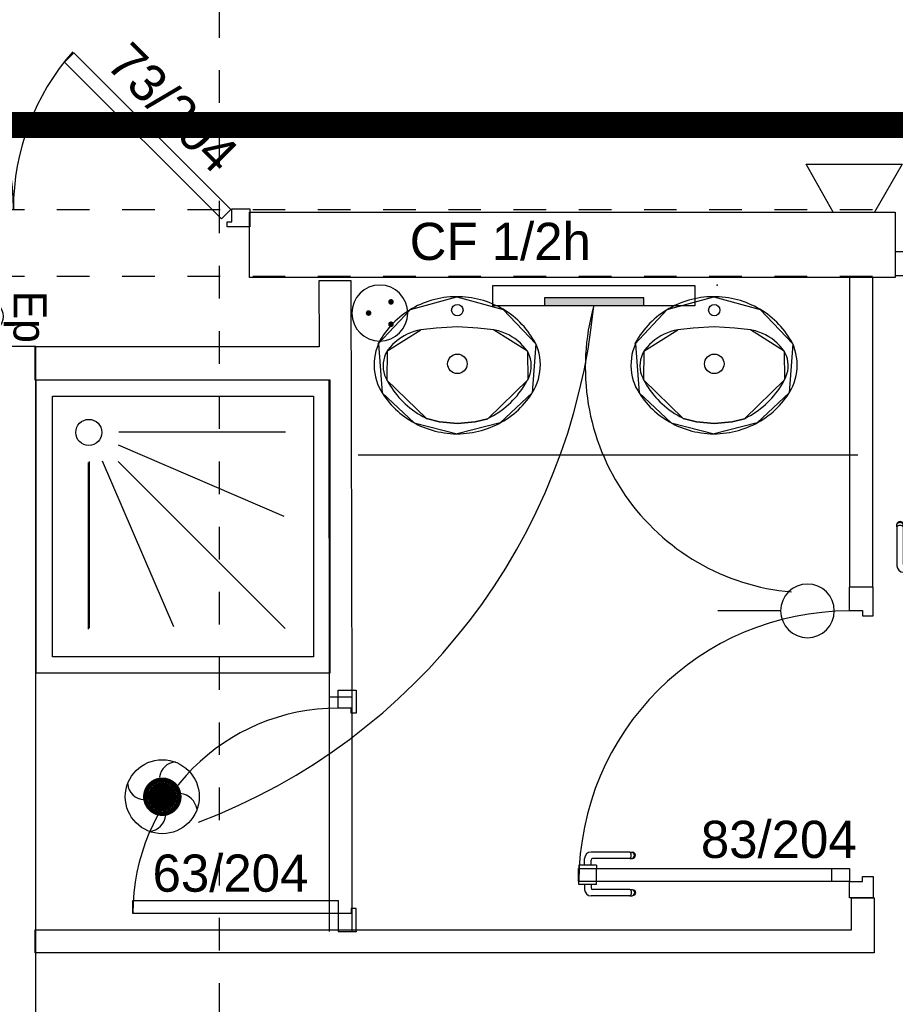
# Model space of a CAD drawing. Header units: millimetres. Extents: x -11.8 to 86.8, y 45.9 to 95.9.
# Tile 94 of 108: x 39.5 to 42.2, y 79.8 to 82.8. Entities that reach past the tile are written whole.
import ezdxf

# ---------------------------------------------------------------- set-up
doc = ezdxf.new("R2010")
doc.units = ezdxf.units.MM
doc.header["$MEASUREMENT"] = 0
for name, pattern in [('PC_DASH_1', [0.055556, 0.027778, -0.027778]), ('PC_DASH_2', [0.125, 0.055556, -0.069444]), ('PC_DASH_4', [0.125, 0.055556, -0.069444]), ('PC_DASH_5', [0.069444, 0.027778, -0.041667])]:
    doc.linetypes.add(name, pattern=pattern)
for name, color, linetype in [('Cfa', 1, 'Continuous'), ('CFO', 6, 'Continuous'), ('Structure etage', 7, 'Continuous')]:
    doc.layers.add(name, color=color, linetype=linetype)
doc.styles.get("Standard").update_dxf_attribs({"font": 'BKANT.TTF'})

# ---------------------------------------------------------------- blocks, each defined once
blk = doc.blocks.new('PCEN')
at = {"const_width": 0.025}
for points in [[(-0.101, 0.3585, 1), (-0.076, 0.3585, 1)], [(0.099, 0.3585, 1), (0.124, 0.3585, 1)], [(-0.001, 0.1585, 1), (0.024, 0.1585, 1)]]:
    blk.add_lwpolyline(points, format="xyb", close=True, dxfattribs=at)
blk.add_circle((0.0115, 0.2585), 0.25)
blk = doc.blocks.new('PLATAB')
for p, q in [((-0.8281, -0.277), (-0.8281, 0.0332)), ((-0.8281, 0.0332), (0.7208, 0.0332)), ((-0.4374, 0.0304), (-0.4374, -0.0882)), ((0.3244, -0.0882), (0.3244, 0.0304)), ((0.7208, 0.0332), (0.7208, -0.277)), ((-0.4374, -0.0882), (0.3244, -0.0882)), ((0.7208, -0.277), (-0.8281, -0.277))]:
    blk.add_line(p, q)
blk.add_solid([(-0.4411, 0.0304), (0.3208, 0.0304), (-0.4411, -0.0882), (0.3208, -0.0882)])
blk = doc.blocks.new('SA')
blk.add_line((0.1176, 0.2603), (0.3651, 0.5078))
blk.add_circle((0.0116, 0.1542), 0.15)
blk = doc.blocks.new('AP0')
for points, const_width in [([(0.175, -0.06, -1), (-0.148, 0.06, -1)], 0.0492), ([(-0.06, 0, 1), (0.087, 0, 1)], 0.147)]:
    blk.add_lwpolyline(points, format="xyb", close=True, dxfattribs=dict(const_width=const_width))
blk.add_circle((0.014, 0), 0.378)
for centre, radius, start, end in [((0.153, 0.184), 0.169, 92.8345, 178.447), ((-0.154, 0.151), 0.188, 186.2032, 263.9565), ((0.189, -0.152), 0.183, 5.8298, 82.3782), ((-0.155, -0.154), 0.206, 281.5712, 350.6383)]:
    blk.add_arc(centre, radius, start, end)
blk = doc.blocks.new('INDIC')
for p, q in [((-0.3, 0.15), (0.3, 0.15)), ((-0.1315, -0.15), (-0.3, 0.15)), ((0.3, 0.15), (0.1272, -0.15)), ((-0.1315, -0.15), (0.1272, -0.15))]:
    blk.add_line(p, q)
blk = doc.blocks.new('PD_15730')
at = {"layer": 'Structure etage', "color": 0}
for p, q in [((42.0193, -15.4608), (42.0182, -15.4641)), ((42.0216, -15.4581), (42.0193, -15.4608)), ((42.0216, -15.4609), (42.0193, -15.4633)), ((42.0246, -15.4564), (42.0216, -15.4581)), ((42.0246, -15.4594), (42.0216, -15.4609)), ((42.028, -15.4558), (42.0246, -15.4564)), ((42.028, -15.4588), (42.0246, -15.4594)), ((42.0314, -15.4564), (42.028, -15.4558)), ((42.0314, -15.4594), (42.028, -15.4588)), ((42.0345, -15.4581), (42.0314, -15.4564)), ((42.0345, -15.4609), (42.0314, -15.4594)), ((42.0367, -15.4608), (42.0345, -15.4581)), ((42.0367, -15.4633), (42.0345, -15.4609)), ((42.0379, -15.4641), (42.0367, -15.4608)), ((42.0182, -15.4663), (42.0182, -15.4641)), ((42.0182, -15.4724), (42.0182, -15.4663)), ((42.0182, -15.4724), (42.0182, -15.5914)), ((42.0216, -15.4693), (42.0193, -15.4707)), ((42.0246, -15.4684), (42.0216, -15.4693)), ((42.028, -15.4681), (42.0246, -15.4684)), ((42.0314, -15.4684), (42.028, -15.4681)), ((42.0345, -15.4693), (42.0314, -15.4684)), ((42.0367, -15.4707), (42.0345, -15.4693)), ((42.0379, -15.4663), (42.0379, -15.4641)), ((42.0379, -15.4724), (42.0379, -15.4663)), ((42.0379, -15.4724), (42.0379, -15.5867)), ((42.0534, -15.5745), (42.0534, -15.5762)), ((42.0534, -15.5745), (42.0535, -15.5745)), ((42.0534, -15.5762), (42.0534, -15.5809)), ((42.0534, -15.5809), (42.0534, -15.588)), ((42.0535, -15.5745), (42.0633, -15.5745)), ((42.0633, -15.5745), (42.0634, -15.5745)), ((42.0534, -15.6114), (42.0382, -15.6114)), ((42.0534, -15.5917), (42.0429, -15.5917)), ((42.0534, -15.588), (42.0534, -15.5969)), ((42.0534, -15.5969), (42.0534, -15.6063)), ((42.0534, -15.6063), (42.0534, -15.6151)), ((42.0534, -15.6151), (42.0534, -15.6223)), ((42.0534, -15.6223), (42.0534, -15.627)), ((42.0534, -15.627), (42.0534, -15.6286)), ((42.0534, -15.6286), (42.0535, -15.6286)), ((42.0535, -15.6286), (42.0633, -15.6286)), ((42.0633, -15.6286), (42.0634, -15.6286))]:
    blk.add_line(p, q, dxfattribs=at)
for centre, radius in [((42.0382, -15.5914), 0.02), ((42.0429, -15.5867), 0.00501)]:
    blk.add_arc(centre, radius, 180, 270, dxfattribs=at)
blk = doc.blocks.new('PD_15731')
at = {"layer": 'Structure etage', "color": 0}
for p, q in [((42.1331, -15.4641), (42.1343, -15.4608)), ((42.1343, -15.4608), (42.1365, -15.4581)), ((42.1343, -15.4633), (42.1365, -15.4609)), ((42.1365, -15.4581), (42.1395, -15.4564)), ((42.1365, -15.4609), (42.1395, -15.4594)), ((42.1395, -15.4564), (42.1429, -15.4558)), ((42.1395, -15.4594), (42.1429, -15.4588)), ((42.1429, -15.4558), (42.1464, -15.4564)), ((42.1429, -15.4588), (42.1464, -15.4594)), ((42.1464, -15.4564), (42.1494, -15.4581)), ((42.1464, -15.4594), (42.1494, -15.4609)), ((42.1494, -15.4581), (42.1516, -15.4608)), ((42.1494, -15.4609), (42.1516, -15.4633)), ((42.1516, -15.4608), (42.1528, -15.4641)), ((42.1331, -15.4663), (42.1331, -15.4641)), ((42.1331, -15.4724), (42.1331, -15.4663)), ((42.1331, -15.4724), (42.1331, -15.5867)), ((42.1343, -15.4707), (42.1365, -15.4693)), ((42.1365, -15.4693), (42.1395, -15.4684)), ((42.1395, -15.4684), (42.1429, -15.4681)), ((42.1429, -15.4681), (42.1464, -15.4684)), ((42.1464, -15.4684), (42.1494, -15.4693)), ((42.1494, -15.4693), (42.1516, -15.4707)), ((42.1528, -15.4663), (42.1528, -15.4641)), ((42.1528, -15.4724), (42.1528, -15.4663)), ((42.1528, -15.4724), (42.1528, -15.5914)), ((42.1026, -15.5745), (42.1025, -15.5745)), ((42.1124, -15.5745), (42.1026, -15.5745)), ((42.1125, -15.5745), (42.1124, -15.5745)), ((42.1125, -15.5745), (42.1125, -15.5762)), ((42.1125, -15.5762), (42.1125, -15.5809)), ((42.1125, -15.5809), (42.1125, -15.588)), ((42.1125, -15.588), (42.1125, -15.5969)), ((42.1125, -15.5917), (42.1281, -15.5917)), ((42.1125, -15.5969), (42.1125, -15.6063)), ((42.1125, -15.6063), (42.1125, -15.6151)), ((42.1125, -15.6114), (42.1328, -15.6114)), ((42.1026, -15.6286), (42.1025, -15.6286)), ((42.1124, -15.6286), (42.1026, -15.6286)), ((42.1125, -15.6286), (42.1124, -15.6286)), ((42.1125, -15.6151), (42.1125, -15.6223)), ((42.1125, -15.6223), (42.1125, -15.627)), ((42.1125, -15.627), (42.1125, -15.6286))]:
    blk.add_line(p, q, dxfattribs=at)
for centre, radius in [((42.1281, -15.5867), 0.00501), ((42.1328, -15.5914), 0.02)]:
    blk.add_arc(centre, radius, 270, 0, dxfattribs=at)
blk = doc.blocks.new('PD_15729')
at = {"layer": 'Structure etage'}
for name in ['PD_15730', 'PD_15731']:
    blk.add_blockref(name, (0, 0), dxfattribs=at)
blk = doc.blocks.new('PD_15728')
at = {"layer": 'Structure etage', "color": 0}
for points in [[(42.0634, -14.6613), (42.0793, -14.6613), (42.0793, -14.6292), (42.0133, -14.6292), (42.0133, -14.7013), (42.0634, -14.7013), (42.0634, -14.6613)], [(43.0432, -14.6292), (42.9788, -14.6292), (42.9788, -14.6613), (42.9947, -14.6613), (42.9947, -14.7013), (43.0432, -14.7013), (43.0432, -14.6292)], [(42.0634, -15.6326), (42.1035, -15.6326), (42.1035, -14.7013), (42.0634, -14.7013), (42.0634, -15.6326)]]:
    blk.add_lwpolyline(points, dxfattribs=at)
blk.add_arc((42.0634, -14.7013), 0.9313, 270, 0, dxfattribs=at)
at = {"layer": 'Structure etage'}
blk.add_blockref('PD_15729', (0, 0), dxfattribs=at)
blk = doc.blocks.new('PD_15734')
at = {"layer": 'Structure etage', "color": 0, "linetype": 'PC_DASH_1'}
for p, q in [((42.9367, -14.7018), (42.9367, -14.7017)), ((42.9367, -14.7116), (42.9367, -14.7018)), ((42.9908, -14.7018), (42.9908, -14.7017)), ((42.9908, -14.7116), (42.9908, -14.7018)), ((42.8186, -14.7337), (42.818, -14.7371)), ((42.818, -14.7371), (42.8186, -14.7405)), ((42.8204, -14.7307), (42.8186, -14.7337)), ((42.823, -14.7284), (42.8204, -14.7307)), ((42.8216, -14.7337), (42.8211, -14.7371)), ((42.8211, -14.7371), (42.8216, -14.7405)), ((42.8232, -14.7307), (42.8216, -14.7337)), ((42.8263, -14.7272), (42.823, -14.7284)), ((42.8256, -14.7284), (42.8232, -14.7307)), ((42.8285, -14.7272), (42.8263, -14.7272)), ((42.8346, -14.7272), (42.8285, -14.7272)), ((42.8307, -14.7337), (42.8304, -14.7371)), ((42.8304, -14.7371), (42.8307, -14.7405)), ((42.8316, -14.7307), (42.8307, -14.7337)), ((42.8329, -14.7284), (42.8316, -14.7307)), ((42.8346, -14.7272), (42.9489, -14.7272)), ((42.9367, -14.7117), (42.9367, -14.7116)), ((42.9367, -14.7117), (42.9384, -14.7117)), ((42.9384, -14.7117), (42.9431, -14.7117)), ((42.9431, -14.7117), (42.9503, -14.7117)), ((42.9503, -14.7117), (42.9591, -14.7117)), ((42.9539, -14.7117), (42.9539, -14.7222)), ((42.9591, -14.7117), (42.9685, -14.7117)), ((42.9685, -14.7117), (42.9773, -14.7117)), ((42.9736, -14.7117), (42.9736, -14.7269)), ((42.9773, -14.7117), (42.9845, -14.7117)), ((42.9845, -14.7117), (42.9892, -14.7117)), ((42.9892, -14.7117), (42.9908, -14.7117)), ((42.9908, -14.7117), (42.9908, -14.7116)), ((42.8186, -14.7405), (42.8204, -14.7435)), ((42.8204, -14.7435), (42.823, -14.7458)), ((42.8216, -14.7405), (42.8232, -14.7435)), ((42.823, -14.7458), (42.8263, -14.747)), ((42.8232, -14.7435), (42.8256, -14.7458)), ((42.8285, -14.747), (42.8263, -14.747)), ((42.8346, -14.747), (42.8285, -14.747)), ((42.8307, -14.7405), (42.8316, -14.7435)), ((42.8316, -14.7435), (42.8329, -14.7458)), ((42.8346, -14.747), (42.9536, -14.747))]:
    blk.add_line(p, q, dxfattribs=at)
for centre, radius in [((42.9489, -14.7222), 0.00501), ((42.9536, -14.7269), 0.02)]:
    blk.add_arc(centre, radius, 270, 0, dxfattribs=at)
blk = doc.blocks.new('PD_15735')
at = {"layer": 'Structure etage', "color": 0, "linetype": 'PC_DASH_1'}
for p, q in [((42.8186, -14.6187), (42.8204, -14.6157)), ((42.8204, -14.6157), (42.823, -14.6135)), ((42.8216, -14.6187), (42.8232, -14.6157)), ((42.823, -14.6135), (42.8263, -14.6123)), ((42.8232, -14.6157), (42.8256, -14.6135)), ((42.8285, -14.6123), (42.8263, -14.6123)), ((42.8346, -14.6123), (42.8285, -14.6123)), ((42.8307, -14.6187), (42.8316, -14.6157)), ((42.8316, -14.6157), (42.8329, -14.6135)), ((42.8346, -14.6123), (42.9536, -14.6123)), ((42.818, -14.6222), (42.8186, -14.6187)), ((42.8186, -14.6256), (42.818, -14.6222)), ((42.8204, -14.6286), (42.8186, -14.6256)), ((42.823, -14.6308), (42.8204, -14.6286)), ((42.8211, -14.6222), (42.8216, -14.6187)), ((42.8216, -14.6256), (42.8211, -14.6222)), ((42.8232, -14.6286), (42.8216, -14.6256)), ((42.8263, -14.632), (42.823, -14.6308)), ((42.8256, -14.6308), (42.8232, -14.6286)), ((42.8285, -14.632), (42.8263, -14.632)), ((42.8346, -14.632), (42.8285, -14.632)), ((42.8304, -14.6222), (42.8307, -14.6187)), ((42.8307, -14.6256), (42.8304, -14.6222)), ((42.8316, -14.6286), (42.8307, -14.6256)), ((42.8329, -14.6308), (42.8316, -14.6286)), ((42.8346, -14.632), (42.9489, -14.632)), ((42.9539, -14.6526), (42.9539, -14.637)), ((42.9736, -14.6526), (42.9736, -14.6323)), ((42.9367, -14.6526), (42.9384, -14.6526)), ((42.9367, -14.6526), (42.9367, -14.6527)), ((42.9367, -14.6527), (42.9367, -14.6626)), ((42.9367, -14.6626), (42.9367, -14.6627)), ((42.9384, -14.6526), (42.9431, -14.6526)), ((42.9431, -14.6526), (42.9503, -14.6526)), ((42.9503, -14.6526), (42.9591, -14.6526)), ((42.9591, -14.6526), (42.9685, -14.6526)), ((42.9685, -14.6526), (42.9773, -14.6526)), ((42.9773, -14.6526), (42.9845, -14.6526)), ((42.9845, -14.6526), (42.9892, -14.6526)), ((42.9892, -14.6526), (42.9908, -14.6526)), ((42.9908, -14.6526), (42.9908, -14.6527)), ((42.9908, -14.6527), (42.9908, -14.6626)), ((42.9908, -14.6626), (42.9908, -14.6627))]:
    blk.add_line(p, q, dxfattribs=at)
for centre, radius in [((42.9536, -14.6323), 0.02), ((42.9489, -14.637), 0.00501)]:
    blk.add_arc(centre, radius, 0, 90, dxfattribs=at)
blk = doc.blocks.new('PD_15733')
at = {"layer": 'Structure etage'}
for name in ['PD_15735', 'PD_15734']:
    blk.add_blockref(name, (0, 0), dxfattribs=at)
blk = doc.blocks.new('PD_15732')
at = {"layer": 'Structure etage', "color": 0, "linetype": 'PC_DASH_1'}
blk.add_lwpolyline([(42.9948, -14.7017), (42.9948, -14.6616), (42.0635, -14.6616), (42.0635, -14.7017), (42.9948, -14.7017)], dxfattribs=at)
at = {"layer": 'Structure etage'}
blk.add_blockref('PD_15733', (0, 0), dxfattribs=at)
blk = doc.blocks.new('PD_15727')
at = {"layer": 'Structure etage'}
for name in ['PD_15732', 'PD_15728']:
    blk.add_blockref(name, (0, 0), dxfattribs=at)
blk = doc.blocks.new('PD_15777')
at = {"layer": 'Structure etage', "color": 0}
for points in [[(39.1236, -14.0184), (39.1519, -14.0467), (38.6711, -14.5275), (38.6428, -14.4992), (39.1236, -14.0184)], [(38.5842, -14.4971), (38.5842, -14.5521), (38.6542, -14.5521), (38.6542, -14.5371), (38.6392, -14.5371), (38.6392, -14.4971), (38.5842, -14.4971)]]:
    blk.add_lwpolyline(points, dxfattribs=at)
blk.add_arc((38.5792, -14.4971), 0.73, 0, 41.3481, dxfattribs=at)
blk = doc.blocks.new('PD_15778')
at = {"layer": 'Structure etage', "color": 0}
for points in [[(39.4947, -14.0184), (39.4664, -14.0467), (39.9472, -14.5275), (39.9755, -14.4992), (39.4947, -14.0184)], [(40.0342, -14.4971), (40.0342, -14.5521), (39.9642, -14.5521), (39.9642, -14.5371), (39.9792, -14.5371), (39.9792, -14.4971), (40.0342, -14.4971)]]:
    blk.add_lwpolyline(points, dxfattribs=at)
blk.add_arc((40.0392, -14.4971), 0.73, 138.6519, 180, dxfattribs=at)
blk = doc.blocks.new('PD_15776')
at = {"layer": 'Structure etage'}
for name in ['PD_15777', 'PD_15778']:
    blk.add_blockref(name, (0, 0), dxfattribs=at)
blk = doc.blocks.new('PD_16035')
at = {"layer": 'Structure etage', "color": 0}
for points in [[(40.67, -15.1868), (40.6795, -15.1866), (40.6889, -15.1861), (40.6983, -15.1853), (40.7076, -15.1842), (40.7169, -15.1827), (40.7262, -15.1809), (40.7354, -15.1789), (40.7445, -15.1765), (40.7535, -15.1738), (40.7624, -15.1708), (40.7712, -15.1675), (40.7798, -15.1639), (40.7884, -15.1601), (40.7968, -15.1559), (40.805, -15.1515), (40.8131, -15.1467), (40.821, -15.1418), (40.8287, -15.1365), (40.8362, -15.131), (40.8435, -15.1252), (40.8506, -15.1192), (40.8575, -15.113), (40.8641, -15.1065), (40.8705, -15.0998), (40.8767, -15.0929), (40.8826, -15.0858), (40.8883, -15.0785), (40.8937, -15.0711), (40.8988, -15.0634), (40.9001, -15.0613), (40.9059, -15.0514), (40.911, -15.0411), (40.9153, -15.0304), (40.9189, -15.0195), (40.9216, -15.0084), (40.9236, -14.9971), (40.9247, -14.9858), (40.925, -14.9743), (40.9245, -14.9629), (40.9232, -14.9516), (40.921, -14.9403), (40.918, -14.9293), (40.9143, -14.9184), (40.9113, -14.9111), (40.9069, -14.903), (40.9023, -14.8951), (40.8973, -14.8873), (40.8921, -14.8797), (40.8866, -14.8722), (40.8809, -14.865), (40.8749, -14.858), (40.8686, -14.8511), (40.8621, -14.8445), (40.8554, -14.8381), (40.8484, -14.8319), (40.8412, -14.826), (40.8339, -14.8203), (40.8263, -14.8149), (40.8185, -14.8097), (40.8105, -14.8048), (40.8024, -14.8002), (40.7941, -14.7958), (40.7857, -14.7918), (40.7771, -14.788), (40.7683, -14.7845), (40.7595, -14.7813), (40.7506, -14.7784), (40.7415, -14.7758), (40.7324, -14.7735), (40.7232, -14.7715), (40.7139, -14.7699), (40.7045, -14.7685), (40.6952, -14.7675), (40.6858, -14.7668), (40.6763, -14.7664), (40.6669, -14.7663), (40.6575, -14.7666), (40.648, -14.7671), (40.6386, -14.768), (40.6293, -14.7692), (40.62, -14.7707), (40.6107, -14.7725), (40.6016, -14.7747), (40.5925, -14.7771), (40.5835, -14.7798), (40.5746, -14.7829), (40.5658, -14.7862), (40.5571, -14.7899), (40.5486, -14.7938), (40.5402, -14.798), (40.532, -14.8025), (40.524, -14.8073), (40.5161, -14.8124), (40.5084, -14.8177), (40.501, -14.8232), (40.4937, -14.829), (40.4866, -14.8351), (40.4798, -14.8414), (40.4732, -14.8479), (40.4668, -14.8546), (40.4607, -14.8616), (40.4548, -14.8687), (40.4492, -14.8761), (40.4438, -14.8836), (40.4388, -14.8913), (40.434, -14.8991), (40.4295, -14.9072), (40.4269, -14.912), (40.4288, -14.9111), (40.4245, -14.9218), (40.421, -14.9327), (40.4183, -14.9438), (40.4164, -14.9551), (40.4153, -14.9665), (40.415, -14.9779), (40.4156, -14.9893), (40.417, -15.0007), (40.4192, -15.0119), (40.4222, -15.0229), (40.426, -15.0338), (40.4306, -15.0443), (40.4359, -15.0545), (40.4399, -15.0613), (40.445, -15.069), (40.4503, -15.0766), (40.4559, -15.0839), (40.4617, -15.0911), (40.4678, -15.098), (40.4742, -15.1048), (40.4808, -15.1113), (40.4876, -15.1176), (40.4946, -15.1237), (40.5019, -15.1295), (40.5094, -15.1351), (40.517, -15.1404), (40.5249, -15.1454), (40.5329, -15.1502), (40.5411, -15.1547), (40.5494, -15.159), (40.5579, -15.1629), (40.5666, -15.1666), (40.5753, -15.17), (40.5842, -15.173), (40.5932, -15.1758), (40.6023, -15.1783), (40.6114, -15.1804), (40.6207, -15.1823), (40.63, -15.1838), (40.6393, -15.185), (40.6487, -15.1859), (40.6581, -15.1865), (40.6675, -15.1868), (40.67, -15.1868)], [(40.4268, -14.9121), (40.5263, -14.806), (40.6688, -14.7665), (40.8114, -14.8055), (40.9114, -14.9112)], [(40.4287, -14.9112), (40.4398, -15.0613)], [(40.9114, -14.9112), (40.9002, -15.0613)], [(40.4398, -15.0612), (40.538, -15.153), (40.67, -15.1866)], [(40.9003, -15.0612), (40.8021, -15.153), (40.67, -15.1866)]]:
    blk.add_lwpolyline(points, dxfattribs=at)
blk = doc.blocks.new('PD_16036')
at = {"layer": 'Structure etage', "color": 0}
for points in [[(40.4539, -15.0208), (40.4583, -15.0291), (40.463, -15.0372), (40.4681, -15.0451), (40.4734, -15.0529), (40.4789, -15.0604), (40.4848, -15.0678), (40.4909, -15.075), (40.4973, -15.082), (40.5039, -15.0887), (40.5107, -15.0952), (40.5178, -15.1015), (40.5251, -15.1075), (40.5326, -15.1133), (40.5403, -15.1189), (40.5483, -15.1241), (40.5564, -15.1291), (40.5646, -15.1338), (40.5731, -15.1383), (40.5757, -15.1396), (40.6158, -15.1499), (40.6705, -15.1549), (40.725, -15.1497), (40.7635, -15.1405), (40.7644, -15.1396), (40.7729, -15.1352), (40.7812, -15.1306), (40.7894, -15.1257), (40.7973, -15.1205), (40.8051, -15.115), (40.8127, -15.1093), (40.8201, -15.1034), (40.8272, -15.0971), (40.8341, -15.0907), (40.8408, -15.084), (40.8472, -15.0771), (40.8534, -15.07), (40.8594, -15.0627), (40.865, -15.0552), (40.8704, -15.0475), (40.8755, -15.0396), (40.8803, -15.0316), (40.8848, -15.0234), (40.8862, -15.0208), (40.8903, -15.0123), (40.8936, -15.0034), (40.8958, -14.9943), (40.8971, -14.9849), (40.8973, -14.9755), (40.8965, -14.9661), (40.8947, -14.9568), (40.8919, -14.9478), (40.8882, -14.9391), (40.8852, -14.9336), (40.8787, -14.9249), (40.8715, -14.9166), (40.8638, -14.9089), (40.8555, -14.9017), (40.8468, -14.895), (40.8376, -14.889), (40.8279, -14.8836), (40.8179, -14.8789), (40.8076, -14.8749), (40.797, -14.8715), (40.7862, -14.8689), (40.7811, -14.8679), (40.7335, -14.8628), (40.6705, -14.8589), (40.6056, -14.8631), (40.5589, -14.8679), (40.5481, -14.8702), (40.5374, -14.8732), (40.5269, -14.8769), (40.5168, -14.8813), (40.5069, -14.8864), (40.4975, -14.8921), (40.4885, -14.8985), (40.48, -14.9054), (40.472, -14.9129), (40.4646, -14.921), (40.4578, -14.9295), (40.4548, -14.9336), (40.4505, -14.942), (40.447, -14.9509), (40.4446, -14.96), (40.4431, -14.9693), (40.4427, -14.9787), (40.4433, -14.9881), (40.4449, -14.9974), (40.4475, -15.0065), (40.451, -15.0153), (40.4539, -15.0208)], [(40.4547, -14.9337), (40.5589, -14.868)], [(40.7811, -14.8679), (40.7335, -14.8628), (40.6705, -14.8589), (40.6056, -14.8631), (40.5589, -14.8679)], [(40.8853, -14.9337), (40.7811, -14.868)], [(40.4548, -14.9336), (40.4538, -15.0208)], [(40.8853, -14.9336), (40.8862, -15.0208)], [(40.4537, -15.0208), (40.5756, -15.1394)], [(40.8863, -15.0208), (40.7645, -15.1394)], [(40.7635, -15.1405), (40.725, -15.1497), (40.6705, -15.1549), (40.6158, -15.1499), (40.5757, -15.1396)]]:
    blk.add_lwpolyline(points, dxfattribs=at)
blk = doc.blocks.new('PD_16034')
at = {"layer": 'Structure etage', "color": 0}
for points in [[(40.4547, -14.9337), (40.5589, -14.868)], [(40.7811, -14.8679), (40.7335, -14.8628), (40.6705, -14.8589), (40.6056, -14.8631), (40.5589, -14.8679)], [(40.8853, -14.9337), (40.7811, -14.868)], [(40.4548, -14.9336), (40.4538, -15.0208)], [(40.8853, -14.9336), (40.8862, -15.0208)], [(40.4537, -15.0208), (40.5756, -15.1394)], [(40.8863, -15.0208), (40.7645, -15.1394)], [(40.7635, -15.1405), (40.725, -15.1497), (40.6705, -15.1549), (40.6158, -15.1499), (40.5757, -15.1396)]]:
    blk.add_lwpolyline(points, dxfattribs=at)
for centre, radius in [((40.6705, -14.8074), 0.0175), ((40.6705, -14.9722), 0.03)]:
    blk.add_circle(centre, radius, dxfattribs=at)
at = {"layer": 'Structure etage'}
for name in ['PD_16035', 'PD_16036']:
    blk.add_blockref(name, (0, 0), dxfattribs=at)
blk = doc.blocks.new('PD_16033')
at = {"layer": 'Structure etage', "color": 0}
blk.add_point((40.6669, -14.7663), dxfattribs=at)
at = {"layer": 'Structure etage'}
blk.add_blockref('PD_16034', (0, 0), dxfattribs=at)
blk = doc.blocks.new('PD_16039')
at = {"layer": 'Structure etage', "color": 0}
for points in [[(41.4577, -15.1868), (41.4671, -15.1866), (41.4765, -15.1861), (41.4859, -15.1853), (41.4953, -15.1842), (41.5046, -15.1827), (41.5138, -15.1809), (41.523, -15.1789), (41.5321, -15.1765), (41.5411, -15.1738), (41.55, -15.1708), (41.5588, -15.1675), (41.5675, -15.1639), (41.576, -15.1601), (41.5844, -15.1559), (41.5927, -15.1515), (41.6007, -15.1467), (41.6086, -15.1418), (41.6163, -15.1365), (41.6238, -15.131), (41.6312, -15.1252), (41.6383, -15.1192), (41.6451, -15.113), (41.6518, -15.1065), (41.6582, -15.0998), (41.6644, -15.0929), (41.6703, -15.0858), (41.6759, -15.0785), (41.6813, -15.0711), (41.6864, -15.0634), (41.6878, -15.0613), (41.6936, -15.0514), (41.6987, -15.0411), (41.703, -15.0304), (41.7065, -15.0195), (41.7093, -15.0084), (41.7112, -14.9971), (41.7124, -14.9858), (41.7127, -14.9743), (41.7122, -14.9629), (41.7108, -14.9516), (41.7087, -14.9403), (41.7057, -14.9293), (41.7019, -14.9184), (41.6989, -14.9111), (41.6946, -14.903), (41.6899, -14.8951), (41.685, -14.8873), (41.6798, -14.8797), (41.6743, -14.8722), (41.6685, -14.865), (41.6625, -14.858), (41.6563, -14.8511), (41.6498, -14.8445), (41.643, -14.8381), (41.6361, -14.8319), (41.6289, -14.826), (41.6215, -14.8203), (41.6139, -14.8149), (41.6062, -14.8097), (41.5982, -14.8048), (41.5901, -14.8002), (41.5818, -14.7958), (41.5733, -14.7918), (41.5647, -14.788), (41.556, -14.7845), (41.5472, -14.7813), (41.5382, -14.7784), (41.5292, -14.7758), (41.52, -14.7735), (41.5108, -14.7715), (41.5015, -14.7699), (41.4922, -14.7685), (41.4828, -14.7675), (41.4734, -14.7668), (41.464, -14.7664), (41.4546, -14.7663), (41.4451, -14.7666), (41.4357, -14.7671), (41.4263, -14.768), (41.4169, -14.7692), (41.4076, -14.7707), (41.3984, -14.7725), (41.3892, -14.7747), (41.3801, -14.7771), (41.3711, -14.7798), (41.3622, -14.7829), (41.3535, -14.7862), (41.3448, -14.7899), (41.3363, -14.7938), (41.3279, -14.798), (41.3197, -14.8025), (41.3117, -14.8073), (41.3038, -14.8124), (41.2961, -14.8177), (41.2886, -14.8232), (41.2813, -14.829), (41.2743, -14.8351), (41.2674, -14.8414), (41.2608, -14.8479), (41.2544, -14.8546), (41.2483, -14.8616), (41.2424, -14.8687), (41.2368, -14.8761), (41.2315, -14.8836), (41.2264, -14.8913), (41.2216, -14.8991), (41.2171, -14.9072), (41.2146, -14.912), (41.2165, -14.9111), (41.2122, -14.9218), (41.2087, -14.9327), (41.2059, -14.9438), (41.204, -14.9551), (41.203, -14.9665), (41.2027, -14.9779), (41.2033, -14.9893), (41.2046, -15.0007), (41.2068, -15.0119), (41.2099, -15.0229), (41.2136, -15.0338), (41.2182, -15.0443), (41.2235, -15.0545), (41.2276, -15.0613), (41.2326, -15.069), (41.238, -15.0766), (41.2435, -15.0839), (41.2494, -15.0911), (41.2555, -15.098), (41.2618, -15.1048), (41.2684, -15.1113), (41.2753, -15.1176), (41.2823, -15.1237), (41.2896, -15.1295), (41.297, -15.1351), (41.3047, -15.1404), (41.3125, -15.1454), (41.3205, -15.1502), (41.3287, -15.1547), (41.3371, -15.159), (41.3456, -15.1629), (41.3542, -15.1666), (41.363, -15.17), (41.3719, -15.173), (41.3808, -15.1758), (41.3899, -15.1783), (41.3991, -15.1804), (41.4083, -15.1823), (41.4176, -15.1838), (41.427, -15.185), (41.4363, -15.1859), (41.4457, -15.1865), (41.4552, -15.1868), (41.4577, -15.1868)], [(41.2144, -14.9121), (41.314, -14.806), (41.4565, -14.7665), (41.5991, -14.8055), (41.6991, -14.9112)], [(41.2163, -14.9112), (41.2275, -15.0613)], [(41.699, -14.9112), (41.6879, -15.0613)], [(41.2275, -15.0612), (41.3256, -15.153), (41.4577, -15.1866)], [(41.6879, -15.0612), (41.5897, -15.153), (41.4577, -15.1866)]]:
    blk.add_lwpolyline(points, dxfattribs=at)
blk = doc.blocks.new('PD_16040')
at = {"layer": 'Structure etage', "color": 0}
for points in [[(41.2415, -15.0208), (41.246, -15.0291), (41.2507, -15.0372), (41.2557, -15.0451), (41.261, -15.0529), (41.2666, -15.0604), (41.2724, -15.0678), (41.2786, -15.075), (41.2849, -15.082), (41.2915, -15.0887), (41.2984, -15.0952), (41.3055, -15.1015), (41.3128, -15.1075), (41.3203, -15.1133), (41.328, -15.1189), (41.3359, -15.1241), (41.344, -15.1291), (41.3523, -15.1338), (41.3607, -15.1383), (41.3633, -15.1396), (41.4034, -15.1499), (41.4581, -15.1549), (41.5126, -15.1497), (41.5511, -15.1405), (41.552, -15.1396), (41.5605, -15.1352), (41.5689, -15.1306), (41.577, -15.1257), (41.585, -15.1205), (41.5928, -15.115), (41.6003, -15.1093), (41.6077, -15.1034), (41.6149, -15.0971), (41.6218, -15.0907), (41.6285, -15.084), (41.6349, -15.0771), (41.6411, -15.07), (41.647, -15.0627), (41.6527, -15.0552), (41.6581, -15.0475), (41.6632, -15.0396), (41.668, -15.0316), (41.6725, -15.0234), (41.6738, -15.0208), (41.678, -15.0123), (41.6812, -15.0034), (41.6835, -14.9943), (41.6847, -14.9849), (41.685, -14.9755), (41.6842, -14.9661), (41.6824, -14.9568), (41.6796, -14.9478), (41.6759, -14.9391), (41.6729, -14.9336), (41.6664, -14.9249), (41.6592, -14.9166), (41.6515, -14.9089), (41.6432, -14.9017), (41.6344, -14.895), (41.6252, -14.889), (41.6156, -14.8836), (41.6056, -14.8789), (41.5953, -14.8749), (41.5847, -14.8715), (41.5739, -14.8689), (41.5688, -14.8679), (41.5211, -14.8628), (41.4581, -14.8589), (41.3933, -14.8631), (41.3466, -14.8679), (41.3357, -14.8702), (41.325, -14.8732), (41.3146, -14.8769), (41.3044, -14.8813), (41.2946, -14.8864), (41.2852, -14.8921), (41.2762, -14.8985), (41.2677, -14.9054), (41.2597, -14.9129), (41.2523, -14.921), (41.2455, -14.9295), (41.2425, -14.9336), (41.2381, -14.942), (41.2347, -14.9509), (41.2322, -14.96), (41.2308, -14.9693), (41.2304, -14.9787), (41.2309, -14.9881), (41.2325, -14.9974), (41.2351, -15.0065), (41.2387, -15.0153), (41.2415, -15.0208)], [(41.2424, -14.9337), (41.3466, -14.868)], [(41.5688, -14.8679), (41.5211, -14.8628), (41.4581, -14.8589), (41.3933, -14.8631), (41.3466, -14.8679)], [(41.673, -14.9337), (41.5688, -14.868)], [(41.2424, -14.9336), (41.2415, -15.0208)], [(41.6729, -14.9336), (41.6739, -15.0208)], [(41.2414, -15.0208), (41.3632, -15.1394)], [(41.674, -15.0208), (41.5521, -15.1394)], [(41.5511, -15.1405), (41.5126, -15.1497), (41.4581, -15.1549), (41.4034, -15.1499), (41.3633, -15.1396)]]:
    blk.add_lwpolyline(points, dxfattribs=at)
blk = doc.blocks.new('PD_16038')
at = {"layer": 'Structure etage', "color": 0}
for points in [[(41.2424, -14.9337), (41.3466, -14.868)], [(41.5688, -14.8679), (41.5211, -14.8628), (41.4581, -14.8589), (41.3933, -14.8631), (41.3466, -14.8679)], [(41.673, -14.9337), (41.5688, -14.868)], [(41.2424, -14.9336), (41.2415, -15.0208)], [(41.6729, -14.9336), (41.6739, -15.0208)], [(41.2414, -15.0208), (41.3632, -15.1394)], [(41.674, -15.0208), (41.5521, -15.1394)], [(41.5511, -15.1405), (41.5126, -15.1497), (41.4581, -15.1549), (41.4034, -15.1499), (41.3633, -15.1396)]]:
    blk.add_lwpolyline(points, dxfattribs=at)
for centre, radius in [((41.4582, -14.8074), 0.0175), ((41.4582, -14.9722), 0.03)]:
    blk.add_circle(centre, radius, dxfattribs=at)
at = {"layer": 'Structure etage'}
for name in ['PD_16039', 'PD_16040']:
    blk.add_blockref(name, (0, 0), dxfattribs=at)
blk = doc.blocks.new('PD_16037')
at = {"layer": 'Structure etage', "color": 0}
blk.add_point((41.4546, -14.7663), dxfattribs=at)
at = {"layer": 'Structure etage'}
blk.add_blockref('PD_16038', (0, 0), dxfattribs=at)
blk = doc.blocks.new('PD_16056')
at = {"layer": 'Structure etage', "color": 0}
for points in [[(40.3053, -15.9732), (40.3603, -15.9732), (40.3603, -16.0432), (40.3453, -16.0432), (40.3453, -16.0282), (40.3053, -16.0282), (40.3053, -15.9732)], [(39.6757, -16.6582), (39.6757, -16.6182), (40.3053, -16.6182), (40.3053, -16.6582), (39.6757, -16.6582)], [(40.3053, -16.7132), (40.3603, -16.7132), (40.3603, -16.6432), (40.3453, -16.6432), (40.3453, -16.6582), (40.3053, -16.6582), (40.3053, -16.7132)]]:
    blk.add_lwpolyline(points, dxfattribs=at)
blk.add_arc((40.3053, -16.6582), 0.63, 90, 180, dxfattribs=at)
blk = doc.blocks.new('PD_16055')
at = {"layer": 'Structure etage', "color": 0}
blk.add_point((40.3603, -16.7132), dxfattribs=at)
at = {"layer": 'Structure etage'}
blk.add_blockref('PD_16056', (0, 0), dxfattribs=at)
blk = doc.blocks.new('PD_16524')
at = {"layer": 'Structure etage', "color": 0}
blk.add_circle((39.2274, -14.8266), 0.05, dxfattribs=at)
at = {"layer": 'Structure etage', "color": 0, "insert": (39.411, -14.7485), "char_height": 0.101424, "width": 0.176389, "attachment_point": 1, "rotation": 270}
blk.add_mtext('{\\fHelvetica|b0|i0|c0|p0;\\W0.92;Ep}', dxfattribs=at)
blk = doc.blocks.new('PD_16536')
at = {"layer": 'Structure etage', "color": 0}
blk.add_circle((39.2274, -14.8266), 0.05, dxfattribs=at)
at = {"layer": 'Structure etage', "color": 0, "insert": (39.411, -14.7485), "char_height": 0.101424, "width": 0.176389, "attachment_point": 1, "rotation": 270}
blk.add_mtext('{\\fHelvetica|b0|i0|c0|p0;\\W0.92;Ep}', dxfattribs=at)
blk = doc.blocks.new('PD_16568')
at = {"layer": 'Structure etage', "color": 0}
for p, q in [((39.6323, -15.181), (40.1437, -15.181)), ((39.6306, -15.2202), (40.1389, -15.4396)), ((39.5389, -15.2744), (39.5389, -15.7858)), ((39.5417, -15.2714), (39.5417, -15.7828)), ((39.5809, -15.2697), (39.8003, -15.778)), ((40.1423, -15.7839), (39.6306, -15.2722))]:
    blk.add_line(p, q, dxfattribs=at)
for points in [[(39.3793, -15.021), (40.2793, -15.021), (40.2793, -15.921), (39.3793, -15.921), (39.3793, -15.021)], [(39.4293, -15.071), (40.2293, -15.071), (40.2293, -15.871), (39.4293, -15.871), (39.4293, -15.071)]]:
    blk.add_lwpolyline(points, dxfattribs=at)
blk.add_circle((39.5404, -15.1825), 0.04, dxfattribs=at)
blk = doc.blocks.new('PD_16773')
at = {"layer": 'Structure etage', "color": 0}
for p, q in [((41.0434, -16.5591), (41.0434, -16.559)), ((41.0434, -16.5689), (41.0434, -16.5591)), ((41.0434, -16.569), (41.0434, -16.5689)), ((41.045, -16.569), (41.0434, -16.569)), ((41.0497, -16.569), (41.045, -16.569)), ((41.0569, -16.569), (41.0497, -16.569)), ((41.0657, -16.569), (41.0569, -16.569)), ((41.0606, -16.569), (41.0606, -16.5842)), ((41.0751, -16.569), (41.0657, -16.569)), ((41.0839, -16.569), (41.0751, -16.569)), ((41.0803, -16.569), (41.0803, -16.5795)), ((41.0911, -16.569), (41.0839, -16.569)), ((41.0958, -16.569), (41.0911, -16.569)), ((41.0975, -16.569), (41.0958, -16.569)), ((41.0975, -16.5591), (41.0975, -16.559)), ((41.0975, -16.5689), (41.0975, -16.5591)), ((41.0975, -16.569), (41.0975, -16.5689)), ((41.1996, -16.6042), (41.0806, -16.6042)), ((41.1996, -16.5845), (41.0853, -16.5845)), ((41.1996, -16.5845), (41.2057, -16.5845)), ((41.1996, -16.6042), (41.2057, -16.6042)), ((41.2013, -16.5857), (41.2026, -16.5879)), ((41.2026, -16.6008), (41.2013, -16.603)), ((41.2026, -16.5879), (41.2035, -16.5909)), ((41.2035, -16.5978), (41.2026, -16.6008)), ((41.2035, -16.5909), (41.2039, -16.5944)), ((41.2039, -16.5944), (41.2035, -16.5978)), ((41.2057, -16.5845), (41.2079, -16.5845)), ((41.2057, -16.6042), (41.2079, -16.6042)), ((41.2079, -16.5845), (41.2112, -16.5857)), ((41.2112, -16.603), (41.2079, -16.6042)), ((41.2087, -16.5857), (41.211, -16.5879)), ((41.211, -16.6008), (41.2087, -16.603)), ((41.211, -16.5879), (41.2126, -16.5909)), ((41.2126, -16.5978), (41.211, -16.6008)), ((41.2112, -16.5857), (41.2139, -16.5879)), ((41.2139, -16.6008), (41.2112, -16.603)), ((41.2126, -16.5909), (41.2132, -16.5944)), ((41.2132, -16.5944), (41.2126, -16.5978)), ((41.2139, -16.5879), (41.2156, -16.5909)), ((41.2156, -16.5978), (41.2139, -16.6008)), ((41.2156, -16.5909), (41.2162, -16.5944)), ((41.2162, -16.5944), (41.2156, -16.5978))]:
    blk.add_line(p, q, dxfattribs=at)
for centre, radius in [((41.0853, -16.5795), 0.00501), ((41.0806, -16.5842), 0.02)]:
    blk.add_arc(centre, radius, 180, 270, dxfattribs=at)
blk = doc.blocks.new('PD_16774')
at = {"layer": 'Structure etage', "color": 0}
for p, q in [((41.1996, -16.4696), (41.0806, -16.4696)), ((41.1996, -16.4893), (41.0853, -16.4893)), ((41.1996, -16.4696), (41.2057, -16.4696)), ((41.1996, -16.4893), (41.2057, -16.4893)), ((41.2026, -16.473), (41.2013, -16.4708)), ((41.2013, -16.4881), (41.2026, -16.4859)), ((41.2035, -16.476), (41.2026, -16.473)), ((41.2026, -16.4859), (41.2035, -16.4829)), ((41.2039, -16.4794), (41.2035, -16.476)), ((41.2035, -16.4829), (41.2039, -16.4794)), ((41.2057, -16.4696), (41.2079, -16.4696)), ((41.2057, -16.4893), (41.2079, -16.4893)), ((41.2112, -16.4708), (41.2079, -16.4696)), ((41.2079, -16.4893), (41.2112, -16.4881)), ((41.211, -16.473), (41.2087, -16.4708)), ((41.2087, -16.4881), (41.211, -16.4859)), ((41.2126, -16.476), (41.211, -16.473)), ((41.211, -16.4859), (41.2126, -16.4829)), ((41.2139, -16.473), (41.2112, -16.4708)), ((41.2112, -16.4881), (41.2139, -16.4859)), ((41.2132, -16.4794), (41.2126, -16.476)), ((41.2126, -16.4829), (41.2132, -16.4794)), ((41.2156, -16.476), (41.2139, -16.473)), ((41.2139, -16.4859), (41.2156, -16.4829)), ((41.2162, -16.4794), (41.2156, -16.476)), ((41.2156, -16.4829), (41.2162, -16.4794)), ((41.045, -16.5099), (41.0434, -16.5099)), ((41.0434, -16.5099), (41.0434, -16.51)), ((41.0434, -16.51), (41.0434, -16.5198)), ((41.0497, -16.5099), (41.045, -16.5099)), ((41.0569, -16.5099), (41.0497, -16.5099)), ((41.0657, -16.5099), (41.0569, -16.5099)), ((41.0606, -16.5099), (41.0606, -16.4896)), ((41.0751, -16.5099), (41.0657, -16.5099)), ((41.0839, -16.5099), (41.0751, -16.5099)), ((41.0803, -16.5099), (41.0803, -16.4943)), ((41.0911, -16.5099), (41.0839, -16.5099)), ((41.0958, -16.5099), (41.0911, -16.5099)), ((41.0975, -16.5099), (41.0958, -16.5099)), ((41.0975, -16.5099), (41.0975, -16.51)), ((41.0975, -16.51), (41.0975, -16.5198)), ((41.0434, -16.5198), (41.0434, -16.5199)), ((41.0975, -16.5198), (41.0975, -16.5199))]:
    blk.add_line(p, q, dxfattribs=at)
for centre, radius in [((41.0806, -16.4896), 0.02), ((41.0853, -16.4943), 0.00501)]:
    blk.add_arc(centre, radius, 90, 180, dxfattribs=at)
blk = doc.blocks.new('PD_16772')
at = {"layer": 'Structure etage'}
for name in ['PD_16774', 'PD_16773']:
    blk.add_blockref(name, (0, 0), dxfattribs=at)
blk = doc.blocks.new('PD_16776')
at = {"layer": 'Structure etage', "color": 0}
for p, q in [((41.8731, -15.7289), (41.8731, -15.6569)), ((41.9452, -15.6569), (41.8731, -15.6569)), ((41.9452, -15.7448), (41.9452, -15.6569))]:
    blk.add_line(p, q, dxfattribs=at)
blk.add_lwpolyline([(41.8731, -15.7289), (41.9131, -15.7289), (41.9131, -15.7448), (41.9452, -15.7448), (41.9452, -15.7289)], dxfattribs=at)
blk = doc.blocks.new('PD_16777')
at = {"layer": 'Structure etage', "color": 0}
for points in [[(41.096, -16.5202), (41.096, -16.5602), (41.0424, -16.5602), (41.0424, -16.5202), (41.096, -16.5202)], [(41.8724, -16.5202), (41.8724, -16.5602), (41.8189, -16.5602), (41.8189, -16.5202), (41.8724, -16.5202)]]:
    blk.add_lwpolyline(points, dxfattribs=at)
blk = doc.blocks.new('PD_16775')
at = {"layer": 'Structure etage', "color": 0}
blk.add_line((41.9452, -16.6103), (41.8731, -16.6103), dxfattribs=at)
for points in [[(41.042, -16.5602), (41.042, -16.5202), (41.8731, -16.5202), (41.8731, -16.5602), (41.042, -16.5602)], [(41.9131, -16.5602), (41.9131, -16.5443), (41.9452, -16.5443), (41.9452, -16.6103), (41.8731, -16.6103), (41.8731, -16.5602), (41.9131, -16.5602)]]:
    blk.add_lwpolyline(points, dxfattribs=at)
blk.add_arc((41.8731, -16.5602), 0.83, 90, 180, dxfattribs=at)
at = {"layer": 'Structure etage'}
for name in ['PD_16776', 'PD_16777']:
    blk.add_blockref(name, (0, 0), dxfattribs=at)
blk = doc.blocks.new('PD_16771')
at = {"layer": 'Structure etage'}
for name in ['PD_16775', 'PD_16772']:
    blk.add_blockref(name, (0, 0), dxfattribs=at)
blk = doc.blocks.new('PD_16770')
at = {"layer": 'Structure etage'}
blk.add_blockref('PD_16771', (0, 0), dxfattribs=at)
at = {"layer": 'Structure etage', "color": 0, "insert": (41.4171, -16.3737), "char_height": 0.114102, "width": 0.493889, "attachment_point": 1}
blk.add_mtext('{\\fArial|b0|i0|c0|p34;\\W0.98;83/204}', dxfattribs=at)
blk = doc.blocks.new('PD_16769')
at = {"layer": 'Structure etage', "color": 0}
for points in [[(41.8738, -14.7069), (41.9438, -14.7069), (41.9438, -15.6569), (41.8738, -15.6569), (41.8738, -14.7069)], [(41.8786, -16.7085), (41.8786, -16.6105), (41.9484, -16.6105), (41.9484, -16.7785), (39.376, -16.7785), (39.376, -16.7085), (41.8786, -16.7085)]]:
    blk.add_lwpolyline(points, dxfattribs=at)
at = {"layer": 'Structure etage'}
blk.add_blockref('PD_16770', (0, 0), dxfattribs=at)

msp = doc.modelspace()

# ---------------------------------------------------------------- linework, layer by layer
at = {"layer": 'CFO', "linetype": 'PC_DASH_2', "const_width": 0.08}
msp.add_lwpolyline([(44.0573, 82.4593), (13.3989, 82.4593), (13.3989, 74.8945)], dxfattribs=at)
at = {"layer": 'CFO'}
for centre, radius, start, end in [((39.3876, 82.0882), 1.8894, 290.6972, 354.4227), ((41.9334, 81.7161), 0.6916, 164.1865, 265.061)]:
    msp.add_arc(centre, radius, start, end, dxfattribs=at)
at = {"layer": 'Structure etage', "color": 0, "linetype": 'PC_DASH_5'}
msp.add_line((40.119, 91.8269), (40.119, 72.6759), dxfattribs=at)
at = {"layer": 'Structure etage', "color": 0, "linetype": 'PC_DASH_4'}
for p, q in [((12.022, 82.2), (44.6711, 82.2)), ((12.022, 81.9953), (44.4565, 81.9953))]:
    msp.add_line(p, q, dxfattribs=at)
at = {"layer": 'Structure etage', "color": 0}
for p, q in [((42.0775, 81.4461), (40.5459, 81.4461)), ((40.5265, 80.7254), (40.5265, 79.9854)), ((40.457, 80.7054), (40.457, 79.9854))]:
    msp.add_line(p, q, dxfattribs=at)
for points in [[(40.2119, 82.1915), (42.1924, 82.1915), (42.1924, 81.9915), (40.2119, 81.9915), (40.2119, 82.1915)], [(40.5242, 81.9815), (40.4244, 81.9813), (40.4262, 81.779), (39.5544, 81.7792), (39.5544, 81.678), (40.456, 81.678), (40.4569, 80.7056), (40.5268, 80.7056), (40.5242, 81.9815)], [(39.4609, 75.7285), (39.5575, 75.7285), (39.5575, 81.7793), (39.4609, 81.7793), (39.4609, 75.7285)]]:
    msp.add_lwpolyline(points, dxfattribs=at)
msp.add_point((41.6459, 81.9674), dxfattribs=at)

# ---------------------------------------------------------------- block references
at = {"layer": 'Cfa', "xscale": 0.4900000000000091, "yscale": 0.4900000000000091, "zscale": 0.49}
msp.add_blockref('INDIC', (42.0664, 82.265), dxfattribs=at)
at = {"layer": 'CFO', "lineweight": -3}
for name, p, xscale, yscale, zscale, rotation in [('PCEN', (40.5231, 81.8784), -0.342999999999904, 0.342999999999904, 0.3430000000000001, 270), ('SA', (41.9874, 80.9136), -0.5488000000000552, 0.5487999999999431, 0.5488000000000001, 45.00000000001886)]:
    msp.add_blockref(name, p, dxfattribs=dict(at, xscale=xscale, yscale=yscale, zscale=zscale, rotation=rotation))
at = {"layer": 'CFO', "xscale": 0.4000000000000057, "yscale": 0.1999999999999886, "zscale": 0.2, "rotation": 180}
msp.add_blockref('PLATAB', (41.2466, 81.9112), dxfattribs=at)
at = {"layer": 'CFO', "linetype": 'Continuous', "xscale": 0.3000000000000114, "yscale": 0.3000000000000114, "zscale": 0.3, "rotation": 90}
msp.add_blockref('AP0', (39.9449, 80.3947), dxfattribs=at)
at = {"layer": 'Structure etage'}
for name in ['PD_15776', 'PD_15727', 'PD_16769', 'PD_16524', 'PD_16536', 'PD_16033', 'PD_16037', 'PD_16568', 'PD_16055']:
    msp.add_blockref(name, (0.1791, 96.6988), dxfattribs=at)

# ---------------------------------------------------------------- texts
at = {"layer": 'Structure etage', "color": 0, "insert": (39.8487, 82.7214), "char_height": 0.114102, "width": 0.493889, "attachment_point": 1, "rotation": 315}
msp.add_mtext('{\\fArial|b0|i0|c0|p34;\\W0.98;73/204}', dxfattribs=at)
at = {"layer": 'Structure etage', "color": 0, "char_height": 0.114102, "attachment_point": 1}
for s, insert, width in [('{\\fArial|b0|i0|c0|p34;\\W0.98;CF 1/2h}', (40.7034, 82.1592), 0.564444), ('{\\fArial|b0|i0|c0|p34;\\W0.98;63/204}', (39.915, 80.2215), 0.493889)]:
    msp.add_mtext(s, dxfattribs=dict(at, insert=insert, width=width))

doc.saveas('drawing.dxf')
